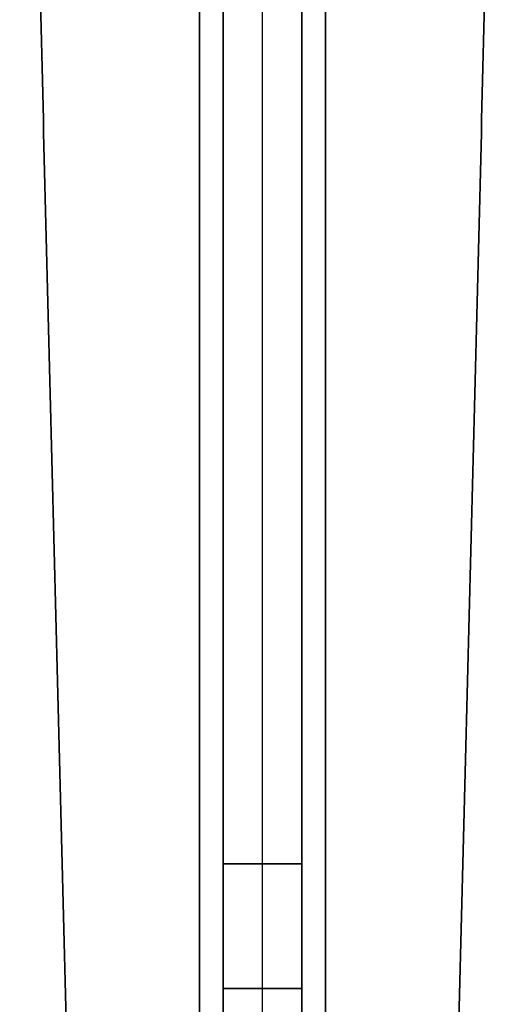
# Model space of a CAD drawing. Header units: millimetres. Extents: x -317 to 317, y -7 to 490.
# Tile 10 of 13: x -31 to 31, y 240 to 365. Entities that reach past the tile are written whole.
import ezdxf

# ---------------------------------------------------------------- set-up
doc = ezdxf.new("R2010")
doc.units = ezdxf.units.MM
doc.header["$MEASUREMENT"] = 0
doc.layers.add('IGES LEVEL 3', color=7, linetype='Continuous')

msp = doc.modelspace()

# ---------------------------------------------------------------- linework, layer by layer
at = {"layer": 'IGES LEVEL 3'}
for points in [[(-8, 476, -5), (-8, 242, -5), (-8, 8, -5)], [(-8, 8, 5), (-8, 242, 5), (-8, 476, 5)], [(-5, 8, -8), (-5, 242, -8), (-5, 476, -8)], [(-5, 476, 8), (-5, 242, 8), (-5, 8, 8)], [(5, 476, -8), (5, 242, -8), (5, 8, -8)], [(5, 8, 8), (5, 242, 8), (5, 476, 8)], [(8, 476, 5), (8, 242, 5), (8, 8, 5)], [(8, 8, -5), (8, 242, -5), (8, 476, -5)], [(-19.98, 45.63, -5), (-25.39, 257.82, -5), (-30.8, 470, -5)], [(-30.8, 470, 5), (-25.39, 257.82, 5), (-19.98, 45.63, 5)], [(-5, 470, -30.8), (-5, 257.82, -25.39), (-5, 45.63, -19.98)], [(-5, 45.63, 19.98), (-5, 257.82, 25.39), (-5, 470, 30.8)], [(5, 45.63, -19.98), (5, 257.82, -25.39), (5, 470, -30.8)], [(5, 470, 30.8), (5, 257.82, 25.39), (5, 45.63, 19.98)], [(19.98, 45.63, 5), (25.39, 257.82, 5), (30.8, 470, 5)], [(30.8, 470, -5), (25.39, 257.82, -5), (19.98, 45.63, -5)]]:
    msp.add_open_spline(points, degree=2, dxfattribs=at)
at = {"layer": 'IGES LEVEL 3', "color": 253}
for points in [[(-8, 8, -5), (-8, 242, -5), (-8, 476, -5)], [(-8, 8, 5), (-8, 242, 5), (-8, 476, 5)], [(-8, 8, 5), (-8, 242, 5), (-8, 476, 5)], [(-8, 476, -5), (-8, 242, -5), (-8, 8, -5)], [(-8, 8), (-8, 242), (-8, 476)], [(-5, 8, -8), (-5, 242, -8), (-5, 476, -8)], [(-5, 8, -8), (-5, 242, -8), (-5, 476, -8)], [(-5, 8, 8), (-5, 242, 8), (-5, 476, 8)], [(-5, 476, 8), (-5, 242, 8), (-5, 8, 8)], [(0, 8, -8), (0, 242, -8), (0, 476, -8)], [(0, 8, 8), (0, 242, 8), (0, 476, 8)], [(5, 8, -8), (5, 242, -8), (5, 476, -8)], [(5, 476, -8), (5, 242, -8), (5, 8, -8)], [(5, 8, 8), (5, 242, 8), (5, 476, 8)], [(5, 8, 8), (5, 242, 8), (5, 476, 8)], [(8, 8, 5), (8, 242, 5), (8, 476, 5)], [(8, 8, -5), (8, 242, -5), (8, 476, -5)], [(8, 8, -5), (8, 242, -5), (8, 476, -5)], [(8, 476, 5), (8, 242, 5), (8, 8, 5)], [(8, 8), (8, 242), (8, 476)], [(-30.8, 470, -5), (-25.39, 257.82, -5), (-19.98, 45.63, -5)], [(-30.8, 470, 5), (-25.39, 257.82, 5), (-19.98, 45.63, 5)], [(-19.98, 45.63, -5), (-25.39, 257.82, -5), (-30.8, 470, -5)], [(-30.8, 470, 5), (-25.39, 257.82, 5), (-19.98, 45.63, 5)], [(-19.98, 45.63), (-25.39, 257.82), (-30.8, 470)], [(-5, 470, -30.8), (-5, 257.82, -25.39), (-5, 45.63, -19.98)], [(-5, 470, -30.8), (-5, 257.82, -25.39), (-5, 45.63, -19.98)], [(-5, 470, 30.8), (-5, 257.82, 25.39), (-5, 45.63, 19.98)], [(-5, 45.63, 19.98), (-5, 257.82, 25.39), (-5, 470, 30.8)], [(0, 45.63, -19.98), (0, 257.82, -25.39), (0, 470, -30.8)], [(0, 45.63, 19.98), (0, 257.82, 25.39), (0, 470, 30.8)], [(5, 470, -30.8), (5, 257.82, -25.39), (5, 45.63, -19.98)], [(5, 45.63, -19.98), (5, 257.82, -25.39), (5, 470, -30.8)], [(5, 470, 30.8), (5, 257.82, 25.39), (5, 45.63, 19.98)], [(5, 470, 30.8), (5, 257.82, 25.39), (5, 45.63, 19.98)], [(30.8, 470, 5), (25.39, 257.82, 5), (19.98, 45.63, 5)], [(30.8, 470, -5), (25.39, 257.82, -5), (19.98, 45.63, -5)], [(19.98, 45.63, 5), (25.39, 257.82, 5), (30.8, 470, 5)], [(30.8, 470, -5), (25.39, 257.82, -5), (19.98, 45.63, -5)], [(19.98, 45.63), (25.39, 257.82), (30.8, 470)], [(-25.39, 257.82, -5), (-25.39, 257.82), (-25.39, 257.82, 5)], [(5, 257.82, -25.39), (0, 257.82, -25.39), (-5, 257.82, -25.39)], [(-5, 257.82, 25.39), (0, 257.82, 25.39), (5, 257.82, 25.39)], [(25.39, 257.82, 5), (25.39, 257.82), (25.39, 257.82, -5)], [(-8, 242, -5), (-8, 242), (-8, 242, 5)], [(5, 242, -8), (0, 242, -8), (-5, 242, -8)], [(-5, 242, 8), (0, 242, 8), (5, 242, 8)], [(8, 242, 5), (8, 242), (8, 242, -5)]]:
    msp.add_open_spline(points, degree=2, dxfattribs=at)

doc.saveas('drawing.dxf')
